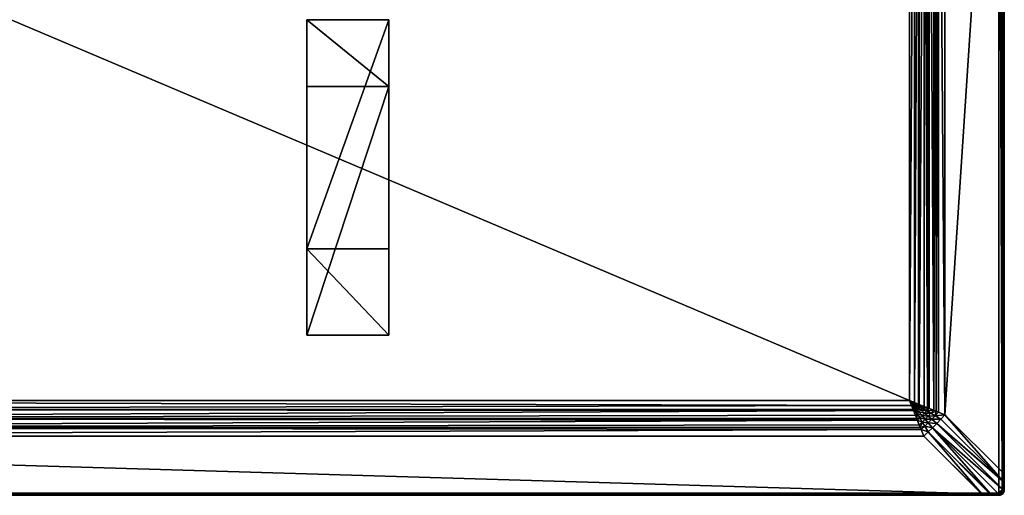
# Model space of a CAD drawing. Header units: inches. Extents: x 9 to 3609, y 44 to 944.
# Tile 6 of 8: x 2709 to 3609, y 44 to 479. Entities that reach past the tile are written whole.
import ezdxf

# ---------------------------------------------------------------- set-up
doc = ezdxf.new("R2010")
doc.units = ezdxf.units.IN
doc.header["$MEASUREMENT"] = 0
doc.layers.get('0').update_dxf_attribs({"true_color": 0x863b08})

msp = doc.modelspace()

# ---------------------------------------------------------------- meshes
at = {"color": 213, "true_color": 0xc458e1}
mesh = msp.add_polyface(dxfattribs=at)
corners = [(1809.19, 857.22, 666.9), (1809.19, 45.89, 696.9), (1809.19, 941.89, 696.9), (1809.19, 889.65, 672.31), (1809.19, 942.54, 690.44), (1809.19, 881.74, 669.95), (1809.19, 873.66, 668.26), (1809.19, 865.47, 667.24), (1809.19, 943.89, 694.9), (1809.19, 943.89, 692.33), (1809.19, 943.86, 692.02), (1809.19, 942.24, 696.87), (1809.19, 942.57, 696.78), (1809.19, 943.77, 695.58), (1809.19, 943.86, 695.25), (1809.19, 943.62, 695.9), (1809.19, 943.42, 696.19), (1809.19, 943.79, 691.72), (1809.19, 943.68, 691.43), (1809.19, 943.52, 691.17), (1809.19, 943.32, 690.93), (1809.19, 943.08, 690.72), (1809.19, 942.82, 690.56), (1809.19, 942.89, 696.63), (1809.19, 943.17, 696.43), (3588.38, 943.89, 692.33), (3604.19, 941.89, 696.9), (3535.5, 889.65, 672.31), (3524.32, 861.71, 667), (3526.11, 866.2, 667.3), (3529.67, 875.09, 668.51), (3533.15, 883.8, 670.5), (3588.38, 943.86, 692.02), (3588.38, 943.79, 691.72), (3588.38, 943.68, 691.43), (3588.38, 943.52, 691.17), (3588.38, 943.32, 690.93), (3588.38, 943.08, 690.72), (3588.38, 942.82, 690.56), (3588.38, 942.54, 690.44), (3604.19, 943.89, 694.9), (3604.19, 943.86, 695.25), (3604.19, 943.77, 695.58), (3604.19, 943.62, 695.9), (3604.19, 943.42, 696.19), (3604.19, 943.17, 696.43), (3604.19, 942.89, 696.63), (3604.19, 942.57, 696.78), (3604.19, 942.24, 696.87)]
mesh.append_faces([[corners[k] for k in face] for face in [(0, 1, 2), (0, 2, 3), (3, 2, 4), (5, 6, 3), (3, 6, 7), (3, 7, 0), (8, 9, 4), (4, 9, 10), (4, 2, 8), (8, 2, 11), (8, 11, 12), (13, 14, 15), (15, 14, 8), (15, 8, 16), (10, 17, 4), (4, 17, 18), (4, 18, 19), (20, 21, 19), (19, 21, 22), (19, 22, 4), (12, 23, 8), (8, 23, 24), (8, 24, 16), (9, 8, 25), (2, 1, 26), (4, 27, 3), (28, 0, 7), (29, 7, 6), (5, 30, 6), (31, 5, 3), (9, 32, 10), (10, 33, 17), (17, 34, 18), (18, 35, 19), (19, 36, 20), (20, 37, 21), (21, 38, 22), (22, 39, 4), (40, 8, 14), (41, 14, 13), (42, 13, 15), (43, 15, 16), (44, 16, 24), (45, 24, 23), (46, 23, 12), (47, 12, 11), (48, 11, 2)]], dxfattribs={"color": 213})
mesh = msp.add_polyface(dxfattribs=at)
corners = [(3588.38, 943.89, 692.33), (1809.19, 943.89, 694.9), (3604.19, 943.89, 694.9), (3522.52, 130.56, 666.9), (1809.19, 857.22, 666.9), (3522.52, 857.22, 666.9), (3588.38, 942.54, 690.44), (3535.5, 889.65, 672.31), (1809.19, 942.54, 690.44), (3524.32, 861.71, 667), (1809.19, 865.47, 667.24), (3525.82, 865.47, 667.25), (3526.11, 866.2, 667.3), (1809.19, 873.66, 668.26), (3527.9, 870.66, 667.81), (3532.33, 881.74, 669.98), (3531.42, 879.47, 669.41), (1809.19, 881.74, 669.95), (3529.67, 875.09, 668.51), (3529.1, 873.66, 668.28), (3533.15, 883.8, 670.5), (1809.19, 889.65, 672.31), (3530.77, 860.52, 667.25), (3527.02, 128.76, 667), (3527.02, 859.02, 667), (3525.4, 860.64, 666.97), (3525.94, 860.1, 666.97), (3524.86, 861.18, 666.98), (3527.19, 865.12, 667.23), (3529.52, 869.06, 667.63), (3526.48, 859.56, 666.98), (3528.27, 864.05, 667.19), (3529.35, 862.97, 667.19), (1809.19, 943.89, 692.33), (3588.38, 943.86, 692.02), (1809.19, 943.86, 692.02), (3588.38, 943.79, 691.72), (1809.19, 943.79, 691.72), (3588.38, 943.68, 691.43), (1809.19, 943.68, 691.43), (3588.38, 943.52, 691.17), (1809.19, 943.52, 691.17), (3588.38, 943.32, 690.93), (1809.19, 943.32, 690.93), (3588.38, 943.08, 690.72), (1809.19, 943.08, 690.72), (3588.38, 942.82, 690.56), (1809.19, 942.82, 690.56), (1809.19, 943.86, 695.25), (3604.19, 943.86, 695.25), (1809.19, 943.77, 695.58), (3604.19, 943.77, 695.58), (1809.19, 943.62, 695.9), (3604.19, 943.62, 695.9), (1809.19, 943.42, 696.19), (3604.19, 943.42, 696.19), (1809.19, 943.17, 696.43), (3604.19, 943.17, 696.43), (1809.19, 942.89, 696.63), (3604.19, 942.89, 696.63), (1809.19, 942.57, 696.78), (3604.19, 942.57, 696.78), (1809.19, 942.24, 696.87), (3604.19, 942.24, 696.87), (1809.19, 941.89, 696.9), (3604.19, 941.89, 696.9)]
mesh.append_faces([[corners[k] for k in face] for face in [(0, 1, 2), (3, 4, 5), (6, 7, 8), (5, 4, 9), (9, 10, 11), (11, 10, 12), (12, 13, 14), (15, 16, 17), (17, 16, 18), (13, 18, 19), (13, 19, 14), (15, 17, 20), (20, 21, 7), (22, 23, 24), (24, 3, 5), (5, 25, 26), (27, 25, 5), (9, 27, 5), (11, 12, 28), (28, 12, 14), (28, 14, 29), (30, 22, 24), (30, 24, 5), (9, 11, 27), (27, 11, 28), (27, 28, 25), (25, 28, 31), (25, 31, 26), (26, 31, 32), (32, 30, 26), (26, 30, 5), (33, 0, 34), (35, 34, 36), (37, 36, 38), (39, 38, 40), (41, 40, 42), (43, 42, 44), (45, 44, 46), (47, 46, 6), (2, 48, 49), (49, 50, 51), (51, 52, 53), (53, 54, 55), (55, 56, 57), (57, 58, 59), (59, 60, 61), (61, 62, 63), (63, 64, 65)]], dxfattribs={"color": 213})
mesh = msp.add_polyface(dxfattribs=at)
corners = [(1809.19, 43.89, 694.9), (3588.38, 43.89, 692.33), (3604.19, 43.89, 694.9), (3604.19, 941.89, 696.9), (1809.19, 45.89, 696.9), (3604.19, 45.89, 696.9), (3588.38, 45.24, 690.44), (1809.19, 98.12, 672.31), (3535.5, 98.12, 672.31), (3527.02, 859.02, 667), (3527.02, 128.76, 667), (3522.52, 130.56, 666.9), (3533.15, 103.98, 670.5), (1809.19, 106.04, 669.95), (3532.33, 106.04, 669.98), (3527.9, 117.12, 667.81), (3529.1, 114.12, 668.28), (1809.19, 114.12, 668.26), (3529.67, 112.69, 668.51), (3531.42, 108.31, 669.41), (3526.11, 121.58, 667.3), (1809.19, 122.31, 667.24), (3525.82, 122.31, 667.25), (3524.32, 126.06, 667), (1809.19, 130.56, 666.9), (3525.94, 127.68, 666.97), (3525.4, 127.14, 666.97), (3526.48, 128.22, 666.98), (3529.52, 118.72, 667.63), (3527.19, 122.65, 667.23), (3524.86, 126.6, 666.98), (3530.77, 127.26, 667.25), (3530.43, 125.89, 667.23), (3529.35, 124.81, 667.19), (3528.27, 123.73, 667.19), (1809.19, 43.91, 692.02), (3588.38, 43.91, 692.02), (1809.19, 43.98, 691.72), (3588.38, 43.98, 691.72), (1809.19, 44.1, 691.43), (3588.38, 44.1, 691.43), (1809.19, 44.26, 691.17), (3588.38, 44.26, 691.17), (1809.19, 44.46, 690.93), (3588.38, 44.46, 690.93), (1809.19, 44.69, 690.72), (3588.38, 44.69, 690.72), (1809.19, 44.96, 690.56), (3588.38, 44.96, 690.56), (1809.19, 45.24, 690.44), (3604.19, 43.92, 695.25), (1809.19, 43.92, 695.25), (3604.19, 44.01, 695.58), (1809.19, 44.01, 695.58), (3604.19, 44.16, 695.9), (1809.19, 44.16, 695.9), (3604.19, 44.36, 696.19), (1809.19, 44.36, 696.19), (3604.19, 44.6, 696.43), (1809.19, 44.6, 696.43), (3604.19, 44.89, 696.63), (1809.19, 44.89, 696.63), (3604.19, 45.2, 696.78), (1809.19, 45.2, 696.78), (3604.19, 45.54, 696.87), (1809.19, 45.54, 696.87)]
mesh.append_faces([[corners[k] for k in face] for face in [(0, 1, 2), (3, 4, 5), (6, 7, 8), (9, 10, 11), (8, 7, 12), (12, 13, 14), (15, 16, 17), (17, 16, 18), (13, 18, 19), (13, 19, 14), (15, 17, 20), (20, 21, 22), (22, 21, 23), (23, 24, 11), (11, 25, 26), (27, 25, 11), (10, 27, 11), (28, 15, 20), (28, 20, 29), (29, 20, 22), (29, 22, 30), (30, 22, 23), (30, 23, 11), (10, 31, 27), (27, 32, 25), (25, 33, 26), (26, 33, 34), (34, 29, 30), (34, 30, 26), (26, 30, 11), (1, 35, 36), (36, 37, 38), (38, 39, 40), (40, 41, 42), (42, 43, 44), (44, 45, 46), (46, 47, 48), (48, 49, 6), (0, 2, 50), (51, 50, 52), (53, 52, 54), (55, 54, 56), (57, 56, 58), (59, 58, 60), (61, 60, 62), (63, 62, 64), (65, 64, 5)]], dxfattribs={"color": 213})
mesh = msp.add_polyface(dxfattribs=at)
corners = [(3604.19, 941.89, 696.9), (3604.19, 45.89, 696.9), (3607.19, 48.89, 696.9), (3607.14, 48.37, 696.9), (3604.71, 45.93, 696.9), (3605.22, 46.07, 696.9), (3607.19, 938.89, 696.9), (3607.14, 939.41, 696.9), (3604.71, 941.84, 696.9), (3605.22, 941.71, 696.9), (3605.69, 46.29, 696.9), (3606.12, 46.59, 696.9), (3606.12, 941.19, 696.9), (3605.69, 941.49, 696.9), (3606.18, 941.73, 691.71), (3606.56, 941.43, 691.72), (3606.03, 940.73, 691.51), (3603.66, 942.29, 691.46), (3604.31, 942.28, 691.52), (3607.59, 938.36, 691.46), (3604.47, 942.27, 691.55), (3606.03, 47.05, 691.51), (3606.37, 46.19, 691.71), (3606.31, 46.15, 691.71), (3605.91, 45.89, 691.69), (3605.47, 45.69, 691.66), (3605.41, 45.67, 691.66), (3604.95, 45.55, 691.61), (3607.58, 48.77, 691.52), (3607.57, 48.61, 691.55), (3603.67, 45.49, 691.46), (3604.47, 45.5, 691.55), (3607.59, 49.41, 691.46), (3606.5, 45.89, 691.82), (3606.19, 45.34, 691.95), (3606.06, 45.6, 691.8), (3605.57, 45.38, 691.76), (3605.5, 45.36, 691.76), (3604.99, 45.23, 691.71), (3606.19, 45.42, 696.63), (3606.56, 46.07, 696.78), (3606.03, 45.7, 696.78), (3606.34, 46.32, 696.87), (3605.86, 45.99, 696.87), (3605.45, 45.43, 696.78), (3605.33, 45.74, 696.87), (3604.83, 45.26, 696.78), (3604.77, 45.59, 696.87), (3606.49, 46.96, 696.9), (3604.19, 45.54, 696.87)]
mesh.append_faces([[corners[k] for k in face] for face in [(0, 1, 2), (2, 1, 3), (3, 1, 4), (3, 4, 5), (2, 6, 0), (0, 6, 7), (0, 7, 8), (8, 7, 9), (5, 10, 3), (3, 10, 11), (7, 12, 13), (7, 13, 9), (14, 15, 16), (17, 18, 19), (19, 18, 20), (19, 20, 16), (21, 22, 23), (21, 23, 24), (24, 25, 21), (21, 25, 26), (21, 26, 27), (28, 29, 30), (30, 29, 21), (30, 21, 31), (31, 21, 27), (30, 32, 28), (33, 34, 35), (23, 33, 35), (23, 35, 24), (24, 35, 36), (24, 36, 25), (25, 37, 26), (26, 38, 27), (39, 40, 41), (40, 42, 41), (41, 42, 43), (41, 43, 44), (44, 43, 45), (46, 45, 47), (42, 48, 11), (42, 11, 43), (43, 11, 10), (43, 10, 45), (45, 10, 5), (45, 5, 47), (47, 5, 4), (47, 4, 49), (49, 4, 1)]], dxfattribs={"color": 213})
mesh = msp.add_polyface(dxfattribs=at)
corners = [(3609.19, 48.89, 694.9), (3609.19, 56.93, 692.61), (3609.19, 64.7, 692.33), (3609.19, 226.89, 694.9), (3609.19, 226.89, 692.33), (3609.19, 404.89, 694.9), (3609.19, 404.89, 692.33), (3609.19, 582.89, 692.33), (3609.17, 64.7, 692.02), (3609.09, 923.08, 691.72), (3609.09, 64.7, 691.72), (3608.98, 64.7, 691.43), (3608.98, 923.08, 691.43), (3608.82, 64.7, 691.17), (3608.82, 923.08, 691.17), (3608.62, 64.7, 690.93), (3608.62, 923.08, 690.93), (3608.39, 64.7, 690.72), (3608.39, 923.08, 690.72), (3608.12, 64.7, 690.56), (3608.12, 923.08, 690.56), (3607.84, 64.7, 690.44), (3607.72, 57.1, 690.68), (3607.59, 49.41, 691.46), (3607.71, 56.79, 690.69), (3608.02, 56.79, 690.8), (3609.19, 49.05, 693.47), (3609.16, 56.9, 692.29), (3609.16, 49, 693.13), (3609.08, 56.88, 691.97), (3609.07, 48.95, 692.8), (3608.95, 56.86, 691.67), (3608.93, 48.91, 692.49), (3608.78, 56.84, 691.4), (3608.74, 48.87, 692.21), (3608.56, 56.82, 691.16), (3608.5, 48.83, 691.97), (3608.3, 56.81, 690.96), (3609.16, 48.89, 695.25), (3609.07, 938.89, 695.58), (3609.07, 48.89, 695.58), (3608.92, 938.89, 695.9), (3608.92, 48.89, 695.9), (3608.72, 938.89, 696.19), (3608.72, 48.89, 696.19), (3608.48, 938.89, 696.43), (3608.48, 48.89, 696.43), (3608.19, 938.89, 696.63), (3608.19, 48.89, 696.63), (3607.87, 938.89, 696.78), (3607.87, 48.89, 696.78), (3607.54, 938.89, 696.87), (3607.54, 48.89, 696.87), (3607.19, 938.89, 696.9), (3607.19, 48.89, 696.9)]
mesh.append_faces([[corners[k] for k in face] for face in [(0, 1, 2), (0, 2, 3), (3, 2, 4), (3, 4, 5), (5, 4, 6), (7, 6, 8), (8, 6, 4), (8, 4, 2), (9, 10, 11), (12, 11, 13), (14, 13, 15), (16, 15, 17), (18, 17, 19), (20, 19, 21), (22, 21, 19), (23, 24, 25), (1, 26, 27), (27, 28, 29), (29, 30, 31), (31, 32, 33), (33, 34, 35), (35, 36, 37), (2, 1, 8), (8, 1, 27), (8, 27, 10), (10, 27, 29), (10, 29, 11), (11, 29, 31), (11, 31, 13), (13, 31, 33), (13, 33, 15), (15, 33, 35), (15, 35, 17), (17, 35, 37), (17, 37, 19), (19, 37, 25), (19, 25, 22), (22, 25, 24), (0, 3, 38), (38, 3, 5), (38, 39, 40), (40, 41, 42), (42, 43, 44), (44, 45, 46), (46, 47, 48), (48, 49, 50), (50, 51, 52), (52, 53, 54)]], dxfattribs={"color": 213})
mesh = msp.add_polyface(dxfattribs=at)
corners = [(3609.19, 923.08, 692.33), (3609.19, 938.89, 694.9), (3609.19, 760.89, 694.9), (3609.19, 404.89, 694.9), (3609.19, 404.89, 692.33), (3609.19, 582.89, 694.9), (3609.19, 582.89, 692.33), (3609.19, 760.89, 692.33), (3609.19, 923.22, 692.33), (3609.17, 923.22, 692.02), (3609.17, 923.08, 692.02), (3609.09, 923.22, 691.72), (3609.09, 923.08, 691.72), (3608.98, 923.22, 691.43), (3608.98, 923.08, 691.43), (3608.82, 923.22, 691.17), (3608.82, 923.08, 691.17), (3608.62, 923.22, 690.93), (3608.62, 923.08, 690.93), (3608.38, 923.22, 690.72), (3608.39, 923.08, 690.72), (3608.12, 923.23, 690.56), (3608.12, 923.08, 690.56), (3609.16, 931.03, 692.3), (3609.08, 931.05, 691.98), (3607.84, 923.23, 690.44), (3607.84, 923.08, 690.44), (3609.17, 64.7, 692.02), (3609.09, 64.7, 691.72), (3608.98, 64.7, 691.43), (3608.82, 64.7, 691.17), (3608.62, 64.7, 690.93), (3608.39, 64.7, 690.72), (3608.12, 64.7, 690.56), (3607.84, 64.7, 690.44), (3609.16, 938.89, 695.25), (3609.16, 48.89, 695.25), (3609.07, 938.89, 695.58), (3609.07, 48.89, 695.58), (3608.92, 938.89, 695.9), (3608.92, 48.89, 695.9), (3608.72, 938.89, 696.19), (3608.72, 48.89, 696.19), (3608.48, 938.89, 696.43), (3608.48, 48.89, 696.43), (3608.19, 938.89, 696.63), (3608.19, 48.89, 696.63), (3607.87, 938.89, 696.78), (3607.87, 48.89, 696.78), (3607.54, 938.89, 696.87), (3607.54, 48.89, 696.87), (3607.19, 938.89, 696.9)]
mesh.append_faces([[corners[k] for k in face] for face in [(0, 1, 2), (3, 4, 5), (5, 4, 6), (5, 6, 2), (2, 6, 7), (2, 7, 0), (8, 0, 9), (9, 0, 10), (9, 10, 11), (11, 10, 12), (11, 12, 13), (13, 12, 14), (13, 14, 15), (15, 14, 16), (15, 16, 17), (17, 16, 18), (17, 18, 19), (19, 18, 20), (19, 20, 21), (21, 20, 22), (23, 8, 9), (24, 9, 11), (25, 21, 22), (25, 22, 26), (0, 7, 10), (10, 7, 6), (6, 27, 10), (10, 27, 28), (10, 28, 12), (12, 29, 14), (14, 30, 16), (16, 31, 18), (18, 32, 20), (20, 33, 22), (22, 34, 26), (3, 5, 35), (35, 5, 2), (35, 2, 1), (3, 35, 36), (36, 35, 37), (38, 37, 39), (40, 39, 41), (42, 41, 43), (44, 43, 45), (46, 45, 47), (48, 47, 49), (50, 49, 51)]], dxfattribs={"color": 213})
mesh = msp.add_polyface(dxfattribs=at)
corners = [(3607.84, 64.7, 690.44), (3554.96, 117.58, 672.31), (3607.84, 923.08, 690.44), (3549.1, 867.85, 670.5), (3549.1, 119.92, 670.5), (3551.27, 113.55, 671.31), (3547.44, 109.56, 670.81), (3542.87, 113.42, 669.49), (3546.02, 116.66, 669.83), (3538.28, 121.24, 668.2), (3544.77, 121.66, 669.41), (3542.17, 118.94, 668.93), (3547.04, 120.75, 669.98), (3534.14, 110.91, 668.93), (3529.67, 112.69, 668.51), (3531.84, 114.8, 668.2), (3529.1, 114.12, 668.28), (3529.52, 118.72, 667.63), (3539.66, 110.21, 669.49), (3536.84, 113.56, 668.7), (3539.52, 116.24, 668.7), (3534, 116.93, 668.05), (3536.15, 119.08, 668.05), (3531.14, 120.33, 667.55), (3532.75, 121.94, 667.55), (3528.27, 123.73, 667.19), (3529.35, 124.81, 667.19), (3534.36, 123.56, 667.63), (3530.43, 125.89, 667.23), (3530.77, 127.26, 667.25), (3531.5, 126.97, 667.3), (3535.96, 125.18, 667.81), (3538.96, 123.98, 668.28), (3540.39, 123.41, 668.51), (3527.9, 117.12, 667.81), (3526.48, 128.22, 666.98), (3525.94, 127.68, 666.97), (3527.19, 122.65, 667.23)]
mesh.append_faces([[corners[k] for k in face] for face in [(0, 1, 2), (3, 1, 4), (5, 6, 7), (1, 5, 8), (9, 10, 11), (11, 10, 12), (11, 12, 8), (8, 12, 4), (8, 4, 1), (13, 14, 15), (15, 14, 16), (15, 16, 17), (6, 18, 7), (7, 18, 19), (7, 19, 20), (20, 19, 21), (20, 21, 22), (22, 21, 23), (22, 23, 24), (24, 23, 25), (24, 25, 26), (5, 7, 8), (8, 7, 20), (8, 20, 11), (11, 20, 22), (11, 22, 9), (9, 22, 24), (9, 24, 27), (27, 24, 26), (27, 26, 28), (29, 30, 28), (28, 30, 31), (28, 31, 27), (27, 31, 32), (27, 32, 9), (9, 32, 33), (9, 33, 10), (16, 34, 17), (35, 29, 28), (36, 28, 26), (18, 13, 19), (19, 13, 15), (19, 15, 21), (21, 15, 17), (21, 17, 23), (23, 17, 37), (23, 37, 25)]], dxfattribs={"color": 213})
mesh = msp.add_polyface(dxfattribs=at)
corners = [(3607.84, 923.08, 690.44), (3554.96, 117.58, 672.31), (3554.96, 870.2, 672.31), (3535.96, 125.18, 667.81), (3531.5, 126.97, 667.3), (3535.96, 862.6, 667.81), (3531.5, 860.81, 667.3), (3530.77, 127.26, 667.25), (3530.77, 860.52, 667.25), (3527.02, 128.76, 667), (3538.96, 123.98, 668.28), (3538.96, 863.8, 668.28), (3540.39, 123.41, 668.51), (3540.39, 864.37, 668.51), (3544.77, 121.66, 669.41), (3544.77, 866.12, 669.41), (3547.04, 867.03, 669.98), (3549.1, 867.85, 670.5), (3549.1, 119.92, 670.5), (3547.04, 120.75, 669.98), (3551.27, 874.22, 671.31), (3546.02, 871.12, 669.83), (3542.17, 868.84, 668.93), (3538.28, 866.53, 668.2), (3534.36, 864.22, 667.63), (3534, 870.84, 668.05), (3536.15, 868.69, 668.05), (3532.75, 865.84, 667.55), (3531.14, 867.45, 667.55), (3529.35, 862.97, 667.19), (3528.27, 864.05, 667.19), (3531.84, 872.98, 668.2), (3529.52, 869.06, 667.63), (3527.19, 865.12, 667.23), (3527.9, 870.66, 667.81), (3529.1, 873.66, 668.28), (3530.43, 861.89, 667.23), (3526.48, 859.56, 666.98), (3539.52, 871.54, 668.7)]
mesh.append_faces([[corners[k] for k in face] for face in [(0, 1, 2), (3, 4, 5), (5, 4, 6), (6, 4, 7), (6, 7, 8), (8, 7, 9), (3, 5, 10), (10, 5, 11), (10, 11, 12), (12, 11, 13), (12, 13, 14), (14, 13, 15), (14, 15, 16), (2, 1, 17), (17, 18, 16), (16, 18, 19), (16, 19, 14), (20, 2, 17), (20, 17, 21), (21, 17, 16), (21, 16, 22), (16, 15, 22), (22, 15, 13), (22, 13, 23), (23, 13, 11), (23, 11, 24), (25, 26, 27), (25, 27, 28), (28, 27, 29), (28, 29, 30), (31, 25, 28), (31, 28, 32), (32, 28, 30), (32, 30, 33), (32, 34, 35), (11, 5, 24), (24, 5, 6), (24, 6, 36), (36, 6, 8), (36, 8, 37), (38, 22, 23), (38, 23, 26), (26, 23, 24), (26, 24, 27), (27, 24, 36), (27, 36, 29), (29, 36, 37)]], dxfattribs={"color": 213})
mesh = msp.add_polyface(dxfattribs=at)
corners = [(1809.19, 130.56, 666.9), (1809.19, 45.89, 696.9), (1809.19, 857.22, 666.9), (1809.19, 122.31, 667.24), (1809.19, 98.12, 672.31), (1809.19, 114.12, 668.26), (1809.19, 106.04, 669.95), (1809.19, 45.24, 690.44), (1809.19, 43.89, 692.33), (1809.19, 44.96, 690.56), (1809.19, 44.1, 691.43), (1809.19, 43.98, 691.72), (1809.19, 43.91, 692.02), (1809.19, 43.89, 694.9), (1809.19, 43.92, 695.25), (1809.19, 44.89, 696.63), (1809.19, 44.6, 696.43), (1809.19, 44.36, 696.19), (1809.19, 44.69, 690.72), (1809.19, 44.46, 690.93), (1809.19, 44.26, 691.17), (1809.19, 44.01, 695.58), (1809.19, 44.16, 695.9), (1809.19, 45.2, 696.78), (1809.19, 45.54, 696.87), (3588.38, 43.89, 692.33), (3522.52, 130.56, 666.9), (3588.38, 45.24, 690.44), (3533.15, 103.98, 670.5), (3529.67, 112.69, 668.51), (3526.11, 121.58, 667.3), (3524.32, 126.06, 667), (3588.38, 43.91, 692.02), (3588.38, 43.98, 691.72), (3588.38, 44.1, 691.43), (3588.38, 44.26, 691.17), (3588.38, 44.46, 690.93), (3588.38, 44.69, 690.72), (3588.38, 44.96, 690.56), (3604.19, 43.92, 695.25), (3604.19, 44.01, 695.58), (3604.19, 44.16, 695.9), (3604.19, 44.36, 696.19), (3604.19, 44.6, 696.43), (3604.19, 44.89, 696.63), (3604.19, 45.2, 696.78), (3604.19, 45.54, 696.87), (3604.19, 45.89, 696.9)]
mesh.append_faces([[corners[k] for k in face] for face in [(0, 1, 2), (0, 3, 4), (4, 3, 5), (4, 5, 6), (4, 7, 8), (8, 7, 9), (10, 11, 12), (4, 8, 0), (0, 8, 13), (0, 13, 14), (15, 0, 16), (16, 0, 17), (9, 18, 8), (8, 18, 19), (8, 19, 12), (12, 19, 20), (12, 20, 10), (14, 21, 0), (0, 21, 22), (0, 22, 17), (15, 23, 0), (0, 23, 24), (0, 24, 1), (13, 8, 25), (0, 2, 26), (7, 4, 27), (28, 4, 6), (5, 29, 6), (30, 5, 3), (31, 3, 0), (25, 8, 12), (32, 12, 11), (33, 11, 10), (34, 10, 20), (35, 20, 19), (36, 19, 18), (37, 18, 9), (38, 9, 7), (13, 39, 14), (14, 40, 21), (21, 41, 22), (22, 42, 17), (17, 43, 16), (16, 44, 15), (15, 45, 23), (23, 46, 24), (24, 47, 1)]], dxfattribs={"color": 213})
at = {"color": 53, "true_color": 0xe0c657}
mesh = msp.add_polyface(dxfattribs=at)
corners = [(2971.69, 417.93, 667.9), (2971.69, 190.49, -32.1), (3046.69, 417.93, 667.9), (3046.69, 190.49, -32.1), (2971.69, 269.35, -32.1), (2971.69, 478.89, 612.8), (2971.69, 478.89, 667.9), (3046.69, 269.35, -32.1), (3046.69, 478.89, 612.8), (3046.69, 478.89, 667.9)]
mesh.append_faces([[corners[k] for k in face] for face in [(0, 1, 2), (2, 1, 3), (4, 1, 5), (5, 1, 0), (5, 0, 6), (7, 4, 8), (8, 4, 5), (9, 2, 8), (8, 2, 3), (8, 3, 7), (7, 3, 4), (4, 3, 1), (0, 2, 6), (6, 2, 9), (6, 9, 5), (5, 9, 8)]], dxfattribs={"color": 53})
at = {"color": 213, "true_color": 0xc458e1}
mesh = msp.add_polyface(dxfattribs=at)
corners = [(3607.72, 57.1, 690.68), (3607.71, 56.79, 690.69), (3547.44, 109.56, 670.81), (3607.59, 49.41, 691.46), (3543.52, 105.63, 670.81), (3551.27, 113.55, 671.31), (3554.96, 117.58, 672.31), (3607.84, 64.7, 690.44), (3588.38, 45.24, 690.44), (3535.5, 98.12, 672.31), (3588.53, 45.24, 690.44), (3539.53, 101.81, 671.31), (3595.98, 45.36, 690.68), (3596.45, 45.37, 690.7), (3603.67, 45.49, 691.46), (3533.15, 103.98, 670.5), (3536.42, 107.06, 669.83), (3539.66, 110.21, 669.49), (3532.33, 106.04, 669.98), (3534.14, 110.91, 668.93), (3531.42, 108.31, 669.41), (3529.67, 112.69, 668.51), (3588.52, 43.89, 692.33), (3588.38, 43.89, 692.33), (3588.52, 43.91, 692.02), (3588.38, 43.91, 692.02), (3588.52, 43.98, 691.72), (3588.38, 43.98, 691.72), (3588.53, 44.1, 691.43), (3588.38, 44.1, 691.43), (3588.53, 44.26, 691.17), (3588.38, 44.26, 691.17), (3588.53, 44.46, 690.93), (3588.38, 44.46, 690.93), (3588.53, 44.7, 690.72), (3588.38, 44.69, 690.72), (3588.53, 44.96, 690.56), (3588.38, 44.96, 690.56), (3596.33, 43.92, 692.3), (3596.35, 43.99, 691.98), (3596.38, 44.13, 691.68), (3596.4, 44.3, 691.41), (3596.41, 44.52, 691.17), (3596.43, 44.78, 690.97), (3596.44, 45.06, 690.81)]
mesh.append_faces([[corners[k] for k in face] for face in [(0, 1, 2), (2, 1, 3), (2, 3, 4), (2, 5, 0), (0, 5, 6), (0, 6, 7), (8, 9, 10), (10, 9, 11), (10, 11, 12), (12, 11, 13), (13, 11, 4), (13, 4, 14), (14, 4, 3), (11, 9, 15), (4, 11, 16), (2, 4, 17), (11, 15, 16), (16, 15, 18), (16, 18, 19), (18, 20, 19), (19, 20, 21), (4, 16, 17), (17, 16, 19), (22, 23, 24), (24, 23, 25), (24, 25, 26), (26, 25, 27), (26, 27, 28), (28, 27, 29), (28, 29, 30), (30, 29, 31), (30, 31, 32), (32, 31, 33), (32, 33, 34), (34, 33, 35), (34, 35, 36), (36, 35, 37), (38, 22, 24), (39, 24, 26), (40, 26, 28), (41, 28, 30), (42, 30, 32), (43, 32, 34), (44, 34, 36), (44, 36, 10), (10, 36, 37), (10, 37, 8)]], dxfattribs={"color": 213})
mesh = msp.add_polyface(dxfattribs=at)
corners = [(3609.19, 48.89, 694.9), (3609.19, 48.89, 693.49), (3609.19, 49.05, 693.47), (3609.19, 56.93, 692.61), (3609.17, 48.48, 693.52), (3609.16, 49, 693.13), (3609.16, 48.84, 693.15), (3609.07, 48.95, 692.8), (3609.07, 48.79, 692.82), (3608.93, 48.91, 692.49), (3608.93, 48.75, 692.51), (3608.74, 48.87, 692.21), (3608.73, 48.71, 692.23), (3608.5, 48.83, 691.97), (3608.49, 48.67, 691.99), (3608.22, 48.81, 691.77), (3608.21, 48.64, 691.79), (3607.91, 48.78, 691.62), (3607.91, 48.62, 691.64), (3607.58, 48.77, 691.52), (3607.57, 48.61, 691.55), (3609.16, 56.9, 692.29), (3609.08, 56.88, 691.97), (3608.95, 56.86, 691.67), (3608.78, 56.84, 691.4), (3608.56, 56.82, 691.16), (3608.3, 56.81, 690.96), (3608.02, 56.79, 690.8), (3607.59, 49.41, 691.46), (3609.05, 48.4, 692.86), (3608.91, 48.37, 692.55), (3608.71, 48.35, 692.27), (3608.47, 48.34, 692.03), (3608.19, 48.34, 691.83), (3609.14, 48.43, 693.18), (3609.16, 48.89, 695.25), (3609.11, 48.02, 694.9), (3609.07, 48.89, 695.58), (3609.08, 48.03, 695.25), (3608.92, 48.89, 695.9), (3609, 48.04, 695.58), (3608.72, 48.89, 696.19), (3608.85, 48.07, 695.9), (3608.48, 48.89, 696.43), (3608.65, 48.1, 696.19), (3608.19, 48.89, 696.63), (3608.41, 48.14, 696.43), (3607.87, 48.89, 696.78), (3608.13, 48.19, 696.63), (3607.54, 48.89, 696.87), (3607.82, 48.25, 696.78), (3607.19, 48.89, 696.9), (3607.49, 48.31, 696.87)]
mesh.append_faces([[corners[k] for k in face] for face in [(0, 1, 2), (2, 3, 0), (0, 4, 1), (2, 1, 5), (5, 1, 6), (5, 6, 7), (7, 6, 8), (7, 8, 9), (9, 8, 10), (9, 10, 11), (11, 10, 12), (11, 12, 13), (13, 12, 14), (13, 14, 15), (15, 14, 16), (15, 16, 17), (17, 16, 18), (17, 18, 19), (19, 18, 20), (21, 2, 5), (22, 5, 7), (23, 7, 9), (24, 9, 11), (25, 11, 13), (26, 13, 15), (26, 15, 27), (27, 15, 17), (27, 17, 28), (28, 17, 19), (6, 1, 4), (10, 8, 29), (12, 10, 30), (14, 12, 31), (16, 14, 32), (18, 16, 33), (8, 6, 34), (34, 6, 4), (8, 34, 29), (0, 35, 36), (35, 37, 38), (37, 39, 40), (39, 41, 42), (41, 43, 44), (43, 45, 46), (45, 47, 48), (47, 49, 50), (49, 51, 52)]], dxfattribs={"color": 213})
mesh = msp.add_polyface(dxfattribs=at)
corners = [(3606.31, 45.1, 692.15), (3606.4, 44.89, 692.4), (3605.78, 44.61, 692.36), (3605.73, 44.84, 692.12), (3605.7, 44.58, 692.35), (3605.65, 44.81, 692.11), (3606.19, 45.34, 691.95), (3605.65, 45.1, 691.92), (3605.58, 45.07, 691.91), (3605.04, 44.65, 692.06), (3605.02, 44.92, 691.86), (3604.41, 44.59, 691.99), (3604.44, 44.86, 691.79), (3606.06, 45.6, 691.8), (3605.57, 45.38, 691.76), (3605.5, 45.36, 691.76), (3604.99, 45.23, 691.71), (3604.46, 45.17, 691.64), (3605.47, 45.69, 691.66), (3605.41, 45.67, 691.66), (3604.95, 45.55, 691.61), (3604.47, 45.5, 691.55), (3603.67, 45.49, 691.46), (3588.53, 45.24, 690.44), (3595.98, 45.36, 690.68), (3596.44, 45.06, 690.81), (3596.43, 44.78, 690.97), (3588.53, 44.7, 690.72), (3596.45, 45.37, 690.7), (3606.46, 44.96, 696.19), (3606.33, 45.18, 696.43), (3605.74, 44.63, 696.19), (3605.66, 44.86, 696.43), (3606.19, 45.42, 696.63), (3605.56, 45.13, 696.63), (3604.93, 44.67, 696.43), (3604.88, 44.95, 696.63), (3604.19, 44.6, 696.43), (3604.19, 44.89, 696.63), (3606.03, 45.7, 696.78), (3605.45, 45.43, 696.78), (3604.83, 45.26, 696.78), (3604.19, 45.2, 696.78), (3605.33, 45.74, 696.87), (3604.77, 45.59, 696.87), (3604.19, 45.54, 696.87)]
mesh.append_faces([[corners[k] for k in face] for face in [(0, 1, 2), (0, 2, 3), (3, 4, 5), (6, 0, 3), (6, 3, 7), (7, 3, 5), (7, 5, 8), (8, 5, 9), (8, 9, 10), (10, 11, 12), (13, 6, 7), (13, 7, 14), (14, 7, 8), (14, 8, 15), (15, 8, 10), (15, 10, 16), (16, 10, 12), (16, 12, 17), (18, 14, 15), (19, 15, 16), (20, 16, 17), (20, 17, 21), (22, 21, 17), (23, 24, 25), (26, 27, 25), (22, 17, 28), (12, 26, 17), (17, 26, 25), (17, 25, 28), (28, 25, 24), (29, 30, 31), (31, 30, 32), (30, 33, 32), (32, 33, 34), (32, 34, 35), (35, 34, 36), (35, 36, 37), (37, 36, 38), (33, 39, 34), (34, 39, 40), (34, 40, 36), (36, 40, 41), (36, 41, 38), (38, 41, 42), (40, 43, 41), (41, 44, 42), (42, 44, 45)]], dxfattribs={"color": 213})
mesh = msp.add_polyface(dxfattribs=at)
corners = [(3605.9, 44.2, 693.61), (3606.54, 44.48, 693.64), (3606.69, 44.56, 694.9), (3606.68, 44.57, 693.64), (3607.4, 45.06, 694.9), (3607.19, 44.89, 693.66), (3607.18, 44.92, 693.32), (3606.55, 44.51, 693.3), (3607.14, 44.99, 693), (3606.52, 44.59, 692.98), (3607.15, 45.17, 692.7), (3607.07, 45.1, 692.7), (3606.47, 44.72, 692.68), (3607.04, 45.32, 692.42), (3606.96, 45.25, 692.42), (3606.4, 44.89, 692.4), (3607.37, 45.93, 692.18), (3606.91, 45.5, 692.18), (3606.83, 45.44, 692.18), (3606.31, 45.1, 692.15), (3607.18, 46.11, 691.98), (3606.75, 45.71, 691.97), (3606.68, 45.65, 691.97), (3606.19, 45.34, 691.95), (3606.96, 46.31, 691.82), (3606.57, 45.94, 691.82), (3606.5, 45.89, 691.82), (3606.37, 46.19, 691.71), (3607.38, 45.08, 695.25), (3606.67, 44.59, 695.25), (3605.9, 44.19, 694.9), (3607.33, 45.15, 695.58), (3606.63, 44.66, 695.58), (3605.89, 44.22, 695.25), (3607.23, 45.26, 695.9), (3606.56, 44.79, 695.9), (3605.86, 44.3, 695.58), (3607.1, 45.42, 696.19), (3606.46, 44.96, 696.19), (3606.95, 45.61, 696.43), (3606.33, 45.18, 696.43), (3607.25, 46.32, 696.63), (3606.76, 45.82, 696.63), (3606.19, 45.42, 696.63), (3606.56, 46.07, 696.78)]
mesh.append_faces([[corners[k] for k in face] for face in [(0, 1, 2), (2, 1, 3), (2, 3, 4), (4, 3, 5), (6, 5, 3), (6, 3, 7), (3, 1, 7), (8, 6, 7), (8, 7, 9), (10, 8, 11), (11, 8, 9), (11, 9, 12), (13, 10, 11), (13, 11, 14), (14, 11, 12), (14, 12, 15), (16, 13, 17), (17, 13, 14), (17, 14, 18), (18, 14, 15), (18, 15, 19), (20, 17, 21), (21, 17, 18), (21, 18, 22), (22, 18, 19), (22, 19, 23), (24, 20, 21), (24, 21, 25), (25, 21, 22), (25, 22, 26), (26, 22, 23), (27, 25, 26), (2, 28, 29), (2, 29, 30), (29, 31, 32), (29, 32, 33), (31, 34, 32), (32, 34, 35), (32, 35, 36), (34, 37, 35), (35, 37, 38), (37, 39, 38), (38, 39, 40), (39, 41, 42), (39, 42, 40), (40, 42, 43), (42, 44, 43)]], dxfattribs={"color": 213})
mesh = msp.add_polyface(dxfattribs=at)
corners = [(3607.14, 48.37, 696.9), (3606.12, 46.59, 696.9), (3607.01, 47.86, 696.9), (3606.49, 46.96, 696.9), (3606.79, 47.39, 696.9), (3607.57, 48.61, 691.55), (3607.56, 48.36, 691.58), (3606.03, 47.05, 691.51), (3607.48, 47.88, 691.63), (3607.46, 47.83, 691.64), (3607.3, 47.38, 691.68), (3607.91, 48.62, 691.64), (3607.89, 48.34, 691.68), (3608.36, 47.72, 692.09), (3608.57, 47.61, 692.34), (3608.34, 47.64, 692.09), (3608.34, 46.98, 692.38), (3608.21, 48.64, 691.79), (3608.47, 48.34, 692.03), (3608.19, 48.34, 691.83), (3608.09, 47.76, 691.89), (3608.07, 47.69, 691.89), (3608.12, 47.05, 692.14), (3607.79, 47.82, 691.73), (3607.78, 47.76, 691.74), (3607.87, 47.15, 691.94), (3607.59, 47.26, 691.78), (3608.45, 47.34, 696.19), (3608.41, 48.14, 696.43), (3608.22, 47.42, 696.43), (3608.19, 48.89, 696.63), (3608.13, 48.19, 696.63), (3607.95, 47.52, 696.63), (3607.87, 48.89, 696.78), (3607.82, 48.25, 696.78), (3607.65, 47.63, 696.78), (3607.65, 46.89, 696.63), (3607.54, 48.89, 696.87), (3607.49, 48.31, 696.87), (3607.34, 47.74, 696.87), (3607.38, 47.05, 696.78), (3607.09, 47.22, 696.87), (3607.19, 48.89, 696.9)]
mesh.append_faces([[corners[k] for k in face] for face in [(0, 1, 2), (2, 3, 4), (5, 6, 7), (7, 6, 8), (7, 8, 9), (9, 10, 7), (5, 11, 12), (13, 14, 15), (15, 14, 16), (17, 18, 19), (19, 18, 13), (19, 13, 20), (20, 13, 15), (20, 15, 21), (21, 15, 22), (11, 19, 12), (12, 19, 20), (12, 20, 23), (23, 20, 21), (23, 21, 24), (24, 21, 25), (24, 25, 26), (5, 12, 6), (6, 12, 23), (6, 23, 8), (8, 23, 24), (8, 24, 9), (9, 24, 26), (9, 26, 10), (27, 28, 29), (28, 30, 31), (28, 31, 29), (29, 31, 32), (31, 33, 34), (31, 34, 32), (32, 34, 35), (32, 35, 36), (34, 37, 38), (34, 38, 35), (35, 38, 39), (35, 39, 40), (40, 39, 41), (38, 42, 0), (38, 0, 39), (39, 0, 2), (39, 2, 41), (41, 2, 4)]], dxfattribs={"color": 213})
mesh = msp.add_polyface(dxfattribs=at)
corners = [(3607.01, 47.86, 696.9), (3606.12, 46.59, 696.9), (3606.49, 46.96, 696.9), (3607.03, 46.9, 691.71), (3606.73, 46.52, 691.72), (3606.03, 47.05, 691.51), (3606.37, 46.19, 691.71), (3607.3, 47.38, 691.68), (3607.06, 46.95, 691.7), (3607.96, 46.3, 692.41), (3608.12, 46.21, 692.69), (3607.68, 45.66, 692.7), (3607.81, 46.5, 692.17), (3608.01, 46.38, 692.41), (3607.76, 46.42, 692.17), (3607.54, 45.78, 692.42), (3607.87, 47.15, 691.94), (3607.59, 46.63, 691.96), (3607.54, 46.56, 691.97), (3607.37, 45.93, 692.18), (3607.18, 46.11, 691.98), (3607.59, 47.26, 691.78), (3607.33, 46.79, 691.81), (3607.29, 46.72, 691.81), (3606.96, 46.31, 691.82), (3606.57, 45.94, 691.82), (3606.5, 45.89, 691.82), (3606.31, 46.15, 691.71), (3607.81, 45.85, 695.9), (3608.11, 46.62, 696.19), (3607.66, 45.98, 696.19), (3607.9, 46.75, 696.43), (3607.47, 46.13, 696.43), (3607.95, 47.52, 696.63), (3607.65, 46.89, 696.63), (3607.25, 46.32, 696.63), (3607.65, 47.63, 696.78), (3607.38, 47.05, 696.78), (3607.01, 46.52, 696.78), (3606.76, 45.82, 696.63), (3606.56, 46.07, 696.78), (3607.09, 47.22, 696.87), (3606.75, 46.74, 696.87), (3606.34, 46.32, 696.87), (3606.79, 47.39, 696.9)]
mesh.append_faces([[corners[k] for k in face] for face in [(0, 1, 2), (3, 4, 5), (4, 6, 5), (5, 7, 8), (5, 8, 3), (9, 10, 11), (12, 13, 9), (12, 9, 14), (14, 9, 15), (16, 12, 17), (17, 12, 14), (17, 14, 18), (18, 14, 19), (18, 19, 20), (21, 16, 17), (21, 17, 22), (22, 17, 18), (22, 18, 23), (23, 18, 20), (23, 20, 24), (7, 21, 22), (7, 22, 8), (8, 22, 23), (8, 23, 3), (3, 23, 24), (3, 24, 4), (4, 24, 25), (4, 25, 6), (6, 26, 27), (28, 29, 30), (29, 31, 30), (30, 31, 32), (31, 33, 34), (31, 34, 32), (32, 34, 35), (34, 36, 37), (34, 37, 35), (35, 37, 38), (35, 38, 39), (39, 38, 40), (37, 41, 38), (38, 41, 42), (38, 42, 40), (40, 42, 43), (41, 44, 42), (42, 44, 2), (42, 2, 43)]], dxfattribs={"color": 213})
mesh = msp.add_polyface(dxfattribs=at)
corners = [(3607.29, 44.96, 693.66), (3607.4, 45.07, 693.66), (3607.4, 45.06, 694.9), (3608.02, 45.67, 694.9), (3607.86, 45.5, 693.66), (3608.01, 45.68, 693.66), (3608.52, 46.39, 694.9), (3607.19, 44.89, 693.66), (3607.84, 45.51, 693.33), (3608.34, 46.1, 693.65), (3608.31, 46.11, 693.32), (3607.28, 44.99, 693.33), (3607.18, 44.92, 693.32), (3608.24, 46.14, 693), (3607.78, 45.57, 693.01), (3607.23, 45.06, 693), (3607.14, 44.99, 693), (3608.12, 46.21, 692.69), (3607.68, 45.66, 692.7), (3607.15, 45.17, 692.7), (3607.96, 46.3, 692.41), (3607.54, 45.78, 692.42), (3607.04, 45.32, 692.42), (3607.76, 46.42, 692.17), (3607.37, 45.93, 692.18), (3607.18, 46.11, 691.98), (3606.91, 45.5, 692.18), (3608.49, 46.4, 695.25), (3608, 45.69, 695.25), (3607.38, 45.08, 695.25), (3606.69, 44.56, 694.9), (3608.42, 46.45, 695.58), (3607.93, 45.75, 695.58), (3607.33, 45.15, 695.58), (3606.67, 44.59, 695.25), (3608.29, 46.52, 695.9), (3607.81, 45.85, 695.9), (3607.23, 45.26, 695.9), (3607.66, 45.98, 696.19), (3607.1, 45.42, 696.19), (3607.47, 46.13, 696.43), (3606.95, 45.61, 696.43), (3607.25, 46.32, 696.63)]
mesh.append_faces([[corners[k] for k in face] for face in [(0, 1, 2), (2, 1, 3), (1, 4, 3), (3, 4, 5), (3, 5, 6), (2, 7, 0), (5, 8, 9), (9, 8, 10), (5, 4, 8), (8, 4, 1), (8, 1, 11), (1, 0, 11), (11, 0, 7), (11, 7, 12), (13, 10, 8), (13, 8, 14), (14, 8, 11), (14, 11, 15), (15, 11, 12), (15, 12, 16), (17, 13, 14), (17, 14, 18), (18, 14, 15), (18, 15, 19), (19, 15, 16), (20, 18, 21), (21, 18, 19), (21, 19, 22), (23, 21, 24), (24, 21, 22), (25, 24, 26), (3, 27, 28), (3, 28, 2), (2, 28, 29), (2, 29, 30), (28, 31, 32), (28, 32, 29), (29, 32, 33), (29, 33, 34), (32, 35, 36), (32, 36, 33), (33, 36, 37), (36, 38, 37), (37, 38, 39), (38, 40, 39), (39, 40, 41), (40, 42, 41)]], dxfattribs={"color": 213})
mesh = msp.add_polyface(dxfattribs=at)
corners = [(3608.4, 46.19, 693.65), (3608.51, 46.39, 693.64), (3608.52, 46.39, 694.9), (3608.89, 47.18, 694.9), (3608.77, 46.88, 693.62), (3608.87, 47.18, 693.61), (3608.01, 45.68, 693.66), (3608.34, 46.1, 693.65), (3609.02, 47.61, 693.58), (3608.74, 46.87, 693.29), (3608.37, 46.19, 693.32), (3608.31, 46.11, 693.32), (3608.9, 47.58, 692.92), (3608.65, 46.89, 692.96), (3608.29, 46.23, 692.99), (3608.24, 46.14, 693), (3608.76, 47.59, 692.62), (3608.52, 46.92, 692.66), (3608.17, 46.29, 692.69), (3608.12, 46.21, 692.69), (3608.57, 47.61, 692.34), (3608.34, 46.98, 692.38), (3608.01, 46.38, 692.41), (3607.96, 46.3, 692.41), (3608.34, 47.64, 692.09), (3608.12, 47.05, 692.14), (3607.81, 46.5, 692.17), (3608.07, 47.69, 691.89), (3607.87, 47.15, 691.94), (3608.86, 47.19, 695.25), (3608.49, 46.4, 695.25), (3608.02, 45.67, 694.9), (3608.78, 47.22, 695.58), (3608.42, 46.45, 695.58), (3608, 45.69, 695.25), (3608.64, 47.27, 695.9), (3608.29, 46.52, 695.9), (3607.93, 45.75, 695.58), (3608.45, 47.34, 696.19), (3608.11, 46.62, 696.19), (3607.81, 45.85, 695.9), (3608.22, 47.42, 696.43), (3607.9, 46.75, 696.43), (3607.95, 47.52, 696.63)]
mesh.append_faces([[corners[k] for k in face] for face in [(0, 1, 2), (2, 1, 3), (1, 4, 3), (3, 4, 5), (2, 6, 7), (2, 7, 0), (8, 5, 9), (9, 5, 4), (9, 4, 10), (4, 1, 10), (10, 1, 0), (10, 0, 7), (7, 11, 10), (12, 9, 13), (13, 9, 10), (13, 10, 14), (14, 10, 11), (14, 11, 15), (16, 13, 17), (17, 13, 14), (17, 14, 18), (18, 14, 15), (18, 15, 19), (20, 17, 21), (21, 17, 18), (21, 18, 22), (22, 18, 19), (22, 19, 23), (24, 21, 25), (25, 21, 22), (25, 22, 26), (27, 25, 28), (28, 25, 26), (3, 29, 2), (2, 29, 30), (2, 30, 31), (29, 32, 30), (30, 32, 33), (30, 33, 34), (32, 35, 33), (33, 35, 36), (33, 36, 37), (35, 38, 36), (36, 38, 39), (36, 39, 40), (38, 41, 39), (39, 41, 42), (41, 43, 42)]], dxfattribs={"color": 213})
mesh = msp.add_polyface(dxfattribs=at)
corners = [(3609.05, 47.7, 693.58), (3609.1, 48.02, 693.55), (3609.11, 48.02, 694.9), (3609.19, 48.89, 694.9), (3609.17, 48.48, 693.52), (3608.89, 47.18, 694.9), (3608.87, 47.18, 693.61), (3609.02, 47.61, 693.58), (3609.14, 48.43, 693.18), (3609.01, 47.68, 693.24), (3608.99, 47.59, 693.25), (3608.74, 46.87, 693.29), (3609.05, 48.4, 692.86), (3608.92, 47.67, 692.92), (3608.9, 47.58, 692.92), (3608.93, 48.75, 692.51), (3608.91, 48.37, 692.55), (3608.78, 47.67, 692.61), (3608.76, 47.59, 692.62), (3608.65, 46.89, 692.96), (3608.73, 48.71, 692.23), (3608.71, 48.35, 692.27), (3608.59, 47.68, 692.33), (3608.57, 47.61, 692.34), (3608.52, 46.92, 692.66), (3608.49, 48.67, 691.99), (3608.47, 48.34, 692.03), (3608.36, 47.72, 692.09), (3609.16, 48.89, 695.25), (3609.08, 48.03, 695.25), (3608.86, 47.19, 695.25), (3609.07, 48.89, 695.58), (3609, 48.04, 695.58), (3608.78, 47.22, 695.58), (3608.92, 48.89, 695.9), (3608.85, 48.07, 695.9), (3608.64, 47.27, 695.9), (3608.72, 48.89, 696.19), (3608.65, 48.1, 696.19), (3608.45, 47.34, 696.19), (3608.48, 48.89, 696.43), (3608.41, 48.14, 696.43)]
mesh.append_faces([[corners[k] for k in face] for face in [(0, 1, 2), (2, 1, 3), (3, 1, 4), (5, 6, 2), (2, 6, 7), (2, 7, 0), (8, 4, 9), (9, 4, 1), (1, 0, 9), (9, 0, 7), (9, 7, 10), (10, 7, 11), (12, 8, 9), (12, 9, 13), (13, 9, 10), (13, 10, 14), (14, 10, 11), (15, 12, 16), (16, 12, 13), (16, 13, 17), (17, 13, 14), (17, 14, 18), (18, 14, 19), (20, 16, 21), (21, 16, 17), (21, 17, 22), (22, 17, 18), (22, 18, 23), (23, 18, 24), (25, 21, 26), (26, 21, 22), (26, 22, 27), (27, 22, 23), (2, 28, 29), (2, 29, 5), (5, 29, 30), (29, 31, 32), (29, 32, 30), (30, 32, 33), (32, 34, 35), (32, 35, 33), (33, 35, 36), (35, 37, 38), (35, 38, 36), (36, 38, 39), (38, 40, 41), (38, 41, 39)]], dxfattribs={"color": 213})
mesh = msp.add_polyface(dxfattribs=at)
corners = [(3596.31, 43.89, 692.62), (3604.19, 43.89, 693.49), (3604.19, 43.89, 694.9), (3588.38, 43.89, 692.33), (3588.52, 43.89, 692.33), (3605.06, 43.96, 694.9), (3604.97, 43.95, 693.55), (3605.06, 43.97, 693.56), (3604.24, 43.92, 693.15), (3605.01, 43.99, 693.21), (3605.03, 44.08, 692.89), (3604.29, 44.01, 692.82), (3605.05, 44.22, 692.58), (3604.33, 44.15, 692.51), (3605.05, 44.41, 692.3), (3604.37, 44.34, 692.23), (3605.04, 44.65, 692.06), (3604.41, 44.59, 691.99), (3605.02, 44.92, 691.86), (3596.33, 43.92, 692.3), (3588.52, 43.91, 692.02), (3596.35, 43.99, 691.98), (3588.52, 43.98, 691.72), (3596.38, 44.13, 691.68), (3588.53, 44.1, 691.43), (3596.4, 44.3, 691.41), (3588.53, 44.26, 691.17), (3596.41, 44.52, 691.17), (3588.53, 44.46, 690.93), (3596.43, 44.78, 690.97), (3604.44, 44.86, 691.79), (3605.05, 43.99, 695.25), (3604.19, 43.92, 695.25), (3605.04, 44.08, 695.58), (3604.19, 44.01, 695.58), (3605.01, 44.23, 695.9), (3604.19, 44.16, 695.9), (3604.98, 44.43, 696.19), (3604.19, 44.36, 696.19), (3605.66, 44.86, 696.43), (3604.93, 44.67, 696.43), (3604.19, 44.6, 696.43)]
mesh.append_faces([[corners[k] for k in face] for face in [(0, 1, 2), (2, 3, 4), (2, 4, 0), (5, 2, 1), (1, 6, 5), (5, 6, 7), (1, 8, 9), (9, 7, 6), (9, 6, 1), (10, 9, 8), (10, 8, 11), (12, 10, 11), (12, 11, 13), (14, 12, 13), (14, 13, 15), (16, 14, 15), (16, 15, 17), (18, 16, 17), (0, 4, 19), (19, 20, 21), (21, 22, 23), (23, 24, 25), (25, 26, 27), (27, 28, 29), (1, 0, 8), (8, 0, 19), (8, 19, 11), (11, 19, 21), (11, 21, 13), (13, 21, 23), (13, 23, 15), (15, 23, 25), (15, 25, 17), (17, 25, 27), (17, 27, 30), (30, 27, 29), (5, 31, 2), (2, 31, 32), (31, 33, 32), (32, 33, 34), (33, 35, 34), (34, 35, 36), (35, 37, 36), (36, 37, 38), (37, 39, 40), (37, 40, 38), (38, 40, 41)]], dxfattribs={"color": 213})
mesh = msp.add_polyface(dxfattribs=at)
corners = [(3605.83, 44.16, 693.6), (3605.9, 44.2, 693.61), (3605.9, 44.19, 694.9), (3606.69, 44.56, 694.9), (3605.06, 43.96, 694.9), (3605.06, 43.97, 693.56), (3605.73, 44.13, 693.6), (3606.55, 44.51, 693.3), (3606.54, 44.48, 693.64), (3605.84, 44.2, 693.27), (3605.75, 44.17, 693.26), (3605.01, 43.99, 693.21), (3606.52, 44.59, 692.98), (3605.84, 44.29, 692.95), (3605.75, 44.26, 692.94), (3605.03, 44.08, 692.89), (3606.47, 44.72, 692.68), (3605.82, 44.43, 692.64), (3605.73, 44.4, 692.63), (3605.05, 44.22, 692.58), (3606.4, 44.89, 692.4), (3605.78, 44.61, 692.36), (3605.7, 44.58, 692.35), (3605.05, 44.41, 692.3), (3605.73, 44.84, 692.12), (3605.65, 44.81, 692.11), (3605.04, 44.65, 692.06), (3606.67, 44.59, 695.25), (3605.89, 44.22, 695.25), (3605.05, 43.99, 695.25), (3606.63, 44.66, 695.58), (3605.86, 44.3, 695.58), (3605.04, 44.08, 695.58), (3606.56, 44.79, 695.9), (3605.81, 44.44, 695.9), (3605.01, 44.23, 695.9), (3606.46, 44.96, 696.19), (3605.74, 44.63, 696.19), (3604.98, 44.43, 696.19), (3605.66, 44.86, 696.43)]
mesh.append_faces([[corners[k] for k in face] for face in [(0, 1, 2), (2, 1, 3), (4, 5, 2), (2, 5, 6), (2, 6, 0), (7, 8, 1), (7, 1, 9), (1, 0, 9), (9, 0, 6), (9, 6, 10), (10, 6, 5), (10, 5, 11), (12, 7, 9), (12, 9, 13), (13, 9, 10), (13, 10, 14), (14, 10, 11), (14, 11, 15), (16, 12, 13), (16, 13, 17), (17, 13, 14), (17, 14, 18), (18, 14, 15), (18, 15, 19), (20, 16, 17), (20, 17, 21), (21, 17, 18), (21, 18, 22), (22, 18, 19), (22, 19, 23), (24, 21, 22), (25, 22, 23), (25, 23, 26), (2, 27, 28), (2, 28, 4), (4, 28, 29), (28, 30, 31), (28, 31, 29), (29, 31, 32), (31, 33, 34), (31, 34, 32), (32, 34, 35), (33, 36, 34), (34, 36, 37), (34, 37, 35), (35, 37, 38), (37, 39, 38)]], dxfattribs={"color": 213})

doc.saveas('drawing.dxf')
